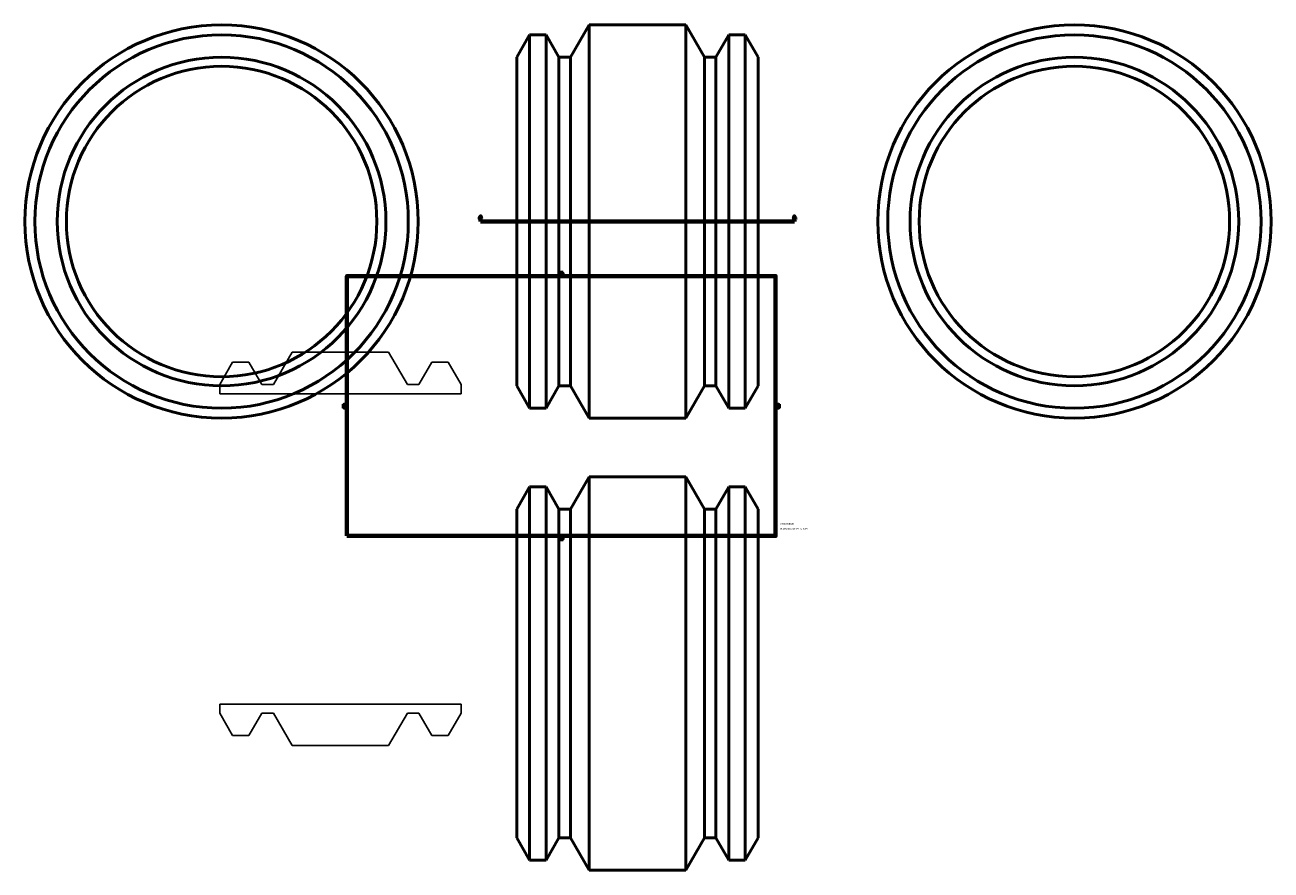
# Model space of a CAD drawing. Header units: inches. Extents: x -24 to 89, y -25 to 95.
# Tile 1 of 2: x -24 to 72, y -25 to 40. Entities that reach past the tile are written whole.
import ezdxf

# ---------------------------------------------------------------- set-up
doc = ezdxf.new("R2010")
doc.units = ezdxf.units.IN
doc.header["$MEASUREMENT"] = 0
for name, color, linetype, lineweight in [('Border (ANSI)', 7, 'Continuous', 70), ('Section Line (ANSI)', 7, 'Continuous', 70), ('Title (ANSI)', 7, 'Continuous', 50), ('Visible (ANSI)', 7, 'Continuous', 50)]:
    doc.layers.add(name, color=color, linetype=linetype, lineweight=lineweight)
doc.styles.add('Label Text (ANSI)', font='tahoma.ttf')
doc.styles.add('Note Text (ANSI)', font='tahoma.ttf')
doc.styles.add('Text Style29', font='tahoma.ttf')

# ---------------------------------------------------------------- blocks, each defined once
blk = doc.blocks.new('Borders Default Border')
at = {"layer": 'Border (ANSI)'}
for p, q in [((4.25, 21), (4.25, 21.134)), ((8.5, 21), (8.5, 21.134)), ((12.75, 21), (12.75, 21.134)), ((21.25, 21), (21.25, 21.134)), ((25.5, 21), (25.5, 21.134)), ((29.75, 21), (29.75, 21.134)), ((0.5, 16.5), (0.366, 16.5)), ((33.5, 16.5), (33.634, 16.5)), ((0.5, 5.5), (0.366, 5.5)), ((33.5, 5.5), (33.634, 5.5)), ((4.25, 1), (4.25, 0.866)), ((8.5, 1), (8.5, 0.866)), ((12.75, 1), (12.75, 0.866)), ((21.25, 1), (21.25, 0.866)), ((25.5, 1), (25.5, 0.866)), ((29.75, 1), (29.75, 0.866))]:
    blk.add_line(p, q, dxfattribs=at)
at = {"layer": 'Border (ANSI)', "flags": 128}
for points in [[(17, 21.4), (17, 21), (16.885, 21.2), (17.115, 21.2), (17, 21)], [(0.5, 1), (0.5, 21), (33.5, 21), (33.5, 1), (0.5, 1)], [(0.1, 11), (0.5, 11), (0.3, 11.115), (0.3, 10.885), (0.5, 11)], [(33.9, 11), (33.5, 11), (33.7, 11.115), (33.7, 10.885), (33.5, 11)], [(17, 0.6), (17, 1), (16.885, 0.8), (17.115, 0.8), (17, 1)]]:
    blk.add_lwpolyline(points, dxfattribs=at)
at = {"layer": 'Border (ANSI)', "color": 5, "true_color": 0x0000ff, "char_height": 0.0945, "attachment_point": 7, "style": 'Note Text (ANSI)'}
for s, insert in [('8', (2.094, 21.038)), ('7', (6.346, 21.04)), ('6', (10.595, 21.038)), ('5', (14.847, 21.038)), ('4', (19.092, 21.04)), ('3', (23.346, 21.038)), ('2', (27.596, 21.04)), ('1', (31.854, 21.04)), ('D', (0.378, 19.203)), ('D', (33.553, 19.203)), ('C', (0.378, 13.701)), ('C', (33.552, 13.701)), ('B', (0.384, 8.203)), ('B', (33.558, 8.203)), ('A', (0.373, 2.703)), ('A', (33.547, 2.703)), ('8', (2.094, 0.863)), ('7', (6.346, 0.866)), ('6', (10.595, 0.864)), ('5', (14.847, 0.864)), ('4', (19.092, 0.866)), ('3', (23.346, 0.864)), ('2', (27.596, 0.866)), ('1', (31.854, 0.866))]:
    blk.add_mtext(s, dxfattribs=dict(at, insert=insert))
blk = doc.blocks.new('Title Blocks ANSI - Large')
at = {"layer": 'Title (ANSI)', "color": 5, "true_color": 0x0000ff, "style": 'Text Style29'}
for tag, p in [('PART_NUMBER_001', (0.341, 0.873)), ('DESCRIPTION_001', (0.369, 0.481))]:
    blk.add_attdef(tag, p, '', height=0.12, dxfattribs=at)
blk = doc.blocks.new('2dTransSection0')
at = {"layer": 'Section Line (ANSI)', "linetype": 'Continuous'}
for p, q in [((10.785, 25.6), (10.745, 25.403)), ((10.745, 25.403), (10.824, 25.403)), ((10.785, 25.403), (10.785, 25.6)), ((10.824, 25.403), (10.785, 25.6)), ((10.785, 25.206), (10.785, 25.403)), ((10.785, 25.206), (11.146, 25.206)), ((34.578, 25.206), (34.939, 25.206)), ((34.939, 25.6), (34.899, 25.403)), ((34.899, 25.403), (34.978, 25.403)), ((34.939, 25.403), (34.939, 25.6)), ((34.978, 25.403), (34.939, 25.6)), ((34.939, 25.206), (34.939, 25.403))]:
    blk.add_line(p, q, dxfattribs=at)
at = {"layer": 'Section Line (ANSI)'}
blk.add_line((10.785, 25.206), (34.939, 25.206), dxfattribs=at)
at = {"layer": 'Section Line (ANSI)', "linetype": 'Continuous', "flags": 128}
for points in [[(10.824, 25.403), (10.785, 25.6), (10.745, 25.403), (10.824, 25.403)], [(34.978, 25.403), (34.939, 25.6), (34.899, 25.403), (34.978, 25.403)]]:
    blk.add_lwpolyline(points, dxfattribs=at)
at = {"layer": 'Section Line (ANSI)'}
for points in [[(10.824, 25.403), (10.785, 25.6), (10.745, 25.403), (10.824, 25.403)], [(34.978, 25.403), (34.939, 25.6), (34.899, 25.403), (34.978, 25.403)]]:
    blk.add_solid(points, dxfattribs=at)
at = {"layer": 'Section Line (ANSI)', "char_height": 0.18, "attachment_point": 7, "style": 'Label Text (ANSI)'}
for insert in [(10.495, 25.344), (35.075, 25.344)]:
    blk.add_mtext('A', dxfattribs=dict(at, insert=insert))

msp = doc.modelspace()

# ---------------------------------------------------------------- linework, layer by layer
for p, q in [((-3.716, 15.135), (-5.153, 12.646)), ((3.716, 15.135), (-3.716, 15.135)), ((5.153, 12.646), (3.716, 15.135)), ((-8.294, 14.37), (-9.29, 12.646)), ((-7.034, 14.37), (-8.294, 14.37)), ((-6.038, 12.646), (-7.034, 14.37)), ((7.034, 14.37), (6.039, 12.646)), ((8.294, 14.37), (7.034, 14.37)), ((9.29, 12.646), (8.294, 14.37)), ((-9.29, 12.646), (-9.29, 11.947)), ((-5.153, 12.646), (-6.038, 12.646)), ((6.039, 12.646), (5.153, 12.646)), ((9.29, 11.947), (9.29, 12.646)), ((-9.29, 11.947), (9.29, 11.947)), ((9.29, -11.947), (-9.29, -11.947)), ((-9.29, -11.947), (-9.29, -12.646)), ((9.29, -12.646), (9.29, -11.947)), ((-9.29, -12.646), (-8.294, -14.37)), ((-7.034, -14.37), (-6.038, -12.646)), ((-6.038, -12.646), (-5.153, -12.646)), ((-5.153, -12.646), (-3.716, -15.135)), ((3.716, -15.135), (5.153, -12.646)), ((5.153, -12.646), (6.039, -12.646)), ((6.039, -12.646), (7.034, -14.37)), ((8.294, -14.37), (9.29, -12.646)), ((-8.294, -14.37), (-7.034, -14.37)), ((7.034, -14.37), (8.294, -14.37)), ((-3.716, -15.135), (3.716, -15.135))]:
    msp.add_line(p, q)
at = {"layer": 'Visible (ANSI)'}
for p, q in [((17.709, 37.852), (19.146, 40.341)), ((19.146, 40.341), (19.146, 10.071)), ((26.578, 40.341), (19.146, 40.341)), ((26.578, 40.341), (26.578, 10.071)), ((28.015, 37.852), (26.578, 40.341)), ((13.572, 37.852), (14.567, 39.576)), ((14.567, 39.576), (14.567, 10.836)), ((15.828, 39.576), (14.567, 39.576)), ((15.828, 39.576), (15.828, 10.836)), ((16.823, 37.852), (15.828, 39.576)), ((28.9, 37.852), (29.896, 39.576)), ((29.896, 39.576), (29.896, 10.836)), ((31.156, 39.576), (29.896, 39.576)), ((31.156, 39.576), (31.156, 10.836)), ((32.152, 37.852), (31.156, 39.576)), ((13.572, 37.852), (13.572, 12.56)), ((16.823, 37.852), (16.823, 12.56)), ((17.709, 37.852), (16.823, 37.852)), ((17.709, 37.852), (17.709, 12.56)), ((28.015, 37.852), (28.015, 12.56)), ((28.9, 37.852), (28.015, 37.852)), ((28.9, 37.852), (28.9, 12.56)), ((32.152, 37.852), (32.152, 12.56)), ((13.572, 12.56), (14.567, 10.836)), ((16.823, 12.56), (15.828, 10.836)), ((17.709, 12.56), (16.823, 12.56)), ((17.709, 12.56), (19.146, 10.071)), ((28.015, 12.56), (26.578, 10.071)), ((28.9, 12.56), (28.015, 12.56)), ((28.9, 12.56), (29.896, 10.836)), ((32.152, 12.56), (31.156, 10.836)), ((15.828, 10.836), (14.567, 10.836)), ((31.156, 10.836), (29.896, 10.836)), ((26.578, 10.071), (19.146, 10.071)), ((17.709, 3.056), (19.146, 5.545)), ((19.146, 5.545), (19.146, -24.725)), ((26.578, 5.545), (19.146, 5.545)), ((26.578, 5.545), (26.578, -24.725)), ((28.015, 3.056), (26.578, 5.545)), ((13.572, 3.056), (14.567, 4.78)), ((14.567, 4.78), (14.567, -23.96)), ((15.828, 4.78), (14.567, 4.78)), ((15.828, 4.78), (15.828, -23.96)), ((16.823, 3.056), (15.828, 4.78)), ((28.9, 3.056), (29.896, 4.78)), ((29.896, 4.78), (29.896, -23.96)), ((31.156, 4.78), (29.896, 4.78)), ((31.156, 4.78), (31.156, -23.96)), ((32.152, 3.056), (31.156, 4.78)), ((13.572, 3.056), (13.572, -22.235)), ((16.823, 3.056), (16.823, -22.235)), ((17.709, 3.056), (16.823, 3.056)), ((17.709, 3.056), (17.709, -22.235)), ((28.015, 3.056), (28.015, -22.235)), ((28.9, 3.056), (28.015, 3.056)), ((28.9, 3.056), (28.9, -22.235)), ((32.152, 3.056), (32.152, -22.235)), ((13.572, -22.235), (14.567, -23.96)), ((16.823, -22.235), (15.828, -23.96)), ((17.709, -22.235), (16.823, -22.235)), ((17.709, -22.235), (19.146, -24.725)), ((28.015, -22.235), (26.578, -24.725)), ((28.9, -22.235), (28.015, -22.235)), ((28.9, -22.235), (29.896, -23.96)), ((32.152, -22.235), (31.156, -23.96)), ((15.828, -23.96), (14.567, -23.96)), ((31.156, -23.96), (29.896, -23.96)), ((26.578, -24.725), (19.146, -24.725))]:
    msp.add_line(p, q, dxfattribs=at)
for centre, radius in [((-9.143, 25.206), 15.135), ((56.493, 25.206), 15.135), ((-9.143, 25.206), 14.37), ((56.493, 25.206), 14.37), ((-9.143, 25.206), 12.646), ((56.493, 25.206), 12.646), ((-9.143, 25.206), 11.947), ((56.493, 25.206), 11.947)]:
    msp.add_circle(centre, radius, dxfattribs=at)

# ---------------------------------------------------------------- block references
msp.add_blockref('Borders Default Border', (0, 0))
msp.add_blockref('Title Blocks ANSI - Large', (33.5, 1)).add_auto_attribs({'PART_NUMBER_001': '5901D003240', 'DESCRIPTION_001': "PLASSON COUPLER 24''DIPS"})
at = {"layer": 'Section Line (ANSI)'}
msp.add_blockref('2dTransSection0', (0, 0), dxfattribs=at)

doc.saveas('drawing.dxf')
